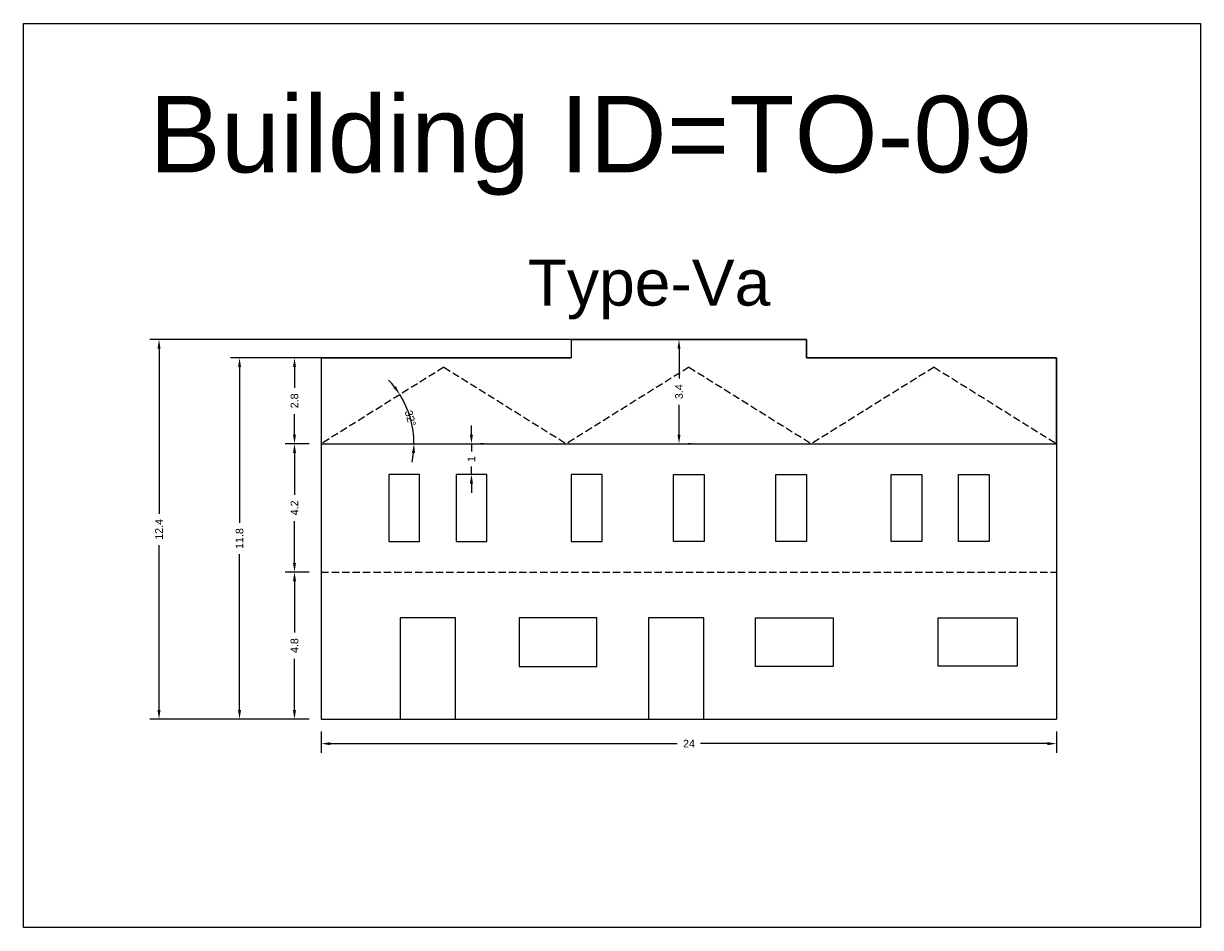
# Model space of a CAD drawing. Header units: metres. Extents: x 3416649 to 3417130, y -6713042 to -6712690.
# Tile 69 of 70: x 3417027 to 3417065, y -6712720 to -6712690. Entities that reach past the tile are written whole.
import ezdxf

# ---------------------------------------------------------------- set-up
doc = ezdxf.new("R2010")
doc.units = ezdxf.units.M
doc.linetypes.add('ACAD_ISO02W100', pattern=[15, 12, -3])
doc.layers.add('Dotted', color=7, linetype='ACAD_ISO02W100', plot=False)
doc.styles.get("Standard").update_dxf_attribs({"font": 'arial.ttf'})
doc.dimstyles.new('ISO-25', dxfattribs={"dimtxt": 0.25, "dimasz": 0.3, "dimexe": 0.3, "dimexo": 0.4, "dimgap": 0.2, "dimtad": 0, "dimdec": 1, "dimdsep": 46, "dimtxsty": 'Standard', "dimcen": 2.5, "dimadec": 0, "dimazin": 0, "dimtfac": 1, "dimtdec": 1, "dimtmove": 0, "dimatfit": 3, "dimfxl": 1, "dimarcsym": 0})

# ---------------------------------------------------------------- blocks, each defined once
blk = doc.blocks.new('*D62')
at = {"color": 0, "lineweight": -2, "transparency": 16777216}
for p, q in [((3417036.726, -6712713.189), (3417036.726, -6712713.889)), ((3417060.726, -6712713.189), (3417060.726, -6712713.889)), ((3417037.026, -6712713.589), (3417048.345, -6712713.589)), ((3417060.426, -6712713.589), (3417049.106, -6712713.589))]:
    blk.add_line(p, q, dxfattribs=at)
at = {"color": 0, "transparency": 16777216}
for points in [[(3417037.026, -6712713.539), (3417037.026, -6712713.639), (3417036.726, -6712713.589)], [(3417060.426, -6712713.539), (3417060.426, -6712713.639), (3417060.726, -6712713.589)]]:
    blk.add_solid(points, dxfattribs=at)
at = {"layer": 'Defpoints', "color": 0, "transparency": 16777216}
for p in [(3417036.726, -6712712.789), (3417060.726, -6712712.789), (3417060.726, -6712713.589)]:
    blk.add_point(p, dxfattribs=at)
at = {"color": 0, "transparency": 16777216, "insert": (3417048.726, -6712713.589), "char_height": 0.25, "attachment_point": 5}
blk.add_mtext('24', dxfattribs=at)
blk = doc.blocks.new('*D63')
at = {"color": 0, "lineweight": -2, "transparency": 16777216}
for p, q in [((3417036.326, -6712703.799), (3417035.551, -6712703.799)), ((3417035.851, -6712704.099), (3417035.851, -6712705.463)), ((3417035.851, -6712707.689), (3417035.851, -6712706.326)), ((3417036.326, -6712707.989), (3417035.551, -6712707.989))]:
    blk.add_line(p, q, dxfattribs=at)
at = {"color": 0, "transparency": 16777216}
for points in [[(3417035.801, -6712704.099), (3417035.901, -6712704.099), (3417035.851, -6712703.799)], [(3417035.801, -6712707.689), (3417035.901, -6712707.689), (3417035.851, -6712707.989)]]:
    blk.add_solid(points, dxfattribs=at)
at = {"layer": 'Defpoints', "color": 0, "transparency": 16777216}
for p in [(3417035.851, -6712703.799), (3417036.726, -6712703.799), (3417036.726, -6712707.989)]:
    blk.add_point(p, dxfattribs=at)
at = {"color": 0, "transparency": 16777216, "insert": (3417035.851, -6712705.894), "char_height": 0.25, "attachment_point": 5, "rotation": 90}
blk.add_mtext('4.2', dxfattribs=at)
blk = doc.blocks.new('*D64')
at = {"color": 0, "lineweight": -2, "transparency": 16777216}
for p, q in [((3417036.326, -6712707.989), (3417035.551, -6712707.989)), ((3417035.851, -6712708.289), (3417035.851, -6712709.956)), ((3417035.851, -6712712.489), (3417035.851, -6712710.822)), ((3417036.326, -6712712.789), (3417035.551, -6712712.789))]:
    blk.add_line(p, q, dxfattribs=at)
at = {"color": 0, "transparency": 16777216}
for points in [[(3417035.801, -6712708.289), (3417035.901, -6712708.289), (3417035.851, -6712707.989)], [(3417035.801, -6712712.489), (3417035.901, -6712712.489), (3417035.851, -6712712.789)]]:
    blk.add_solid(points, dxfattribs=at)
at = {"layer": 'Defpoints', "color": 0, "transparency": 16777216}
for p in [(3417035.851, -6712707.989), (3417036.726, -6712707.989), (3417036.726, -6712712.789)]:
    blk.add_point(p, dxfattribs=at)
at = {"color": 0, "transparency": 16777216, "insert": (3417035.851, -6712710.389), "char_height": 0.25, "attachment_point": 5, "rotation": 90}
blk.add_mtext('4.8', dxfattribs=at)
blk = doc.blocks.new('*D65')
at = {"color": 0, "lineweight": -2, "transparency": 16777216}
for p, q in [((3417036.326, -6712700.999), (3417035.551, -6712700.999)), ((3417035.851, -6712701.299), (3417035.851, -6712701.969)), ((3417035.851, -6712703.499), (3417035.851, -6712702.829)), ((3417036.326, -6712703.799), (3417035.551, -6712703.799))]:
    blk.add_line(p, q, dxfattribs=at)
at = {"color": 0, "transparency": 16777216}
for points in [[(3417035.801, -6712701.299), (3417035.901, -6712701.299), (3417035.851, -6712700.999)], [(3417035.801, -6712703.499), (3417035.901, -6712703.499), (3417035.851, -6712703.799)]]:
    blk.add_solid(points, dxfattribs=at)
at = {"layer": 'Defpoints', "color": 0, "transparency": 16777216}
for p in [(3417035.851, -6712700.999), (3417036.726, -6712700.999), (3417036.726, -6712703.799)]:
    blk.add_point(p, dxfattribs=at)
at = {"color": 0, "transparency": 16777216, "insert": (3417035.851, -6712702.399), "char_height": 0.25, "attachment_point": 5, "rotation": 90}
blk.add_mtext('2.8', dxfattribs=at)
blk = doc.blocks.new('*D66')
at = {"color": 0, "lineweight": -2, "transparency": 16777216}
for p, q in [((3417048.802, -6712700.399), (3417048.702, -6712700.399)), ((3417048.402, -6712700.699), (3417048.402, -6712701.672)), ((3417048.402, -6712703.499), (3417048.402, -6712702.526)), ((3417048.802, -6712703.799), (3417048.702, -6712703.799))]:
    blk.add_line(p, q, dxfattribs=at)
at = {"color": 0, "transparency": 16777216}
for points in [[(3417048.352, -6712700.699), (3417048.452, -6712700.699), (3417048.402, -6712700.399)], [(3417048.352, -6712703.499), (3417048.452, -6712703.499), (3417048.402, -6712703.799)]]:
    blk.add_solid(points, dxfattribs=at)
at = {"layer": 'Defpoints', "color": 0, "transparency": 16777216}
for p in [(3417048.402, -6712700.399), (3417048.402, -6712700.399), (3417048.402, -6712703.799)]:
    blk.add_point(p, dxfattribs=at)
at = {"color": 0, "transparency": 16777216, "insert": (3417048.402, -6712702.099), "char_height": 0.25, "attachment_point": 5, "rotation": 90}
blk.add_mtext('3.4', dxfattribs=at)
blk = doc.blocks.new('*D67')
at = {"color": 0, "lineweight": -2, "transparency": 16777216}
for p, q in [((3417037.488, -6712700.999), (3417033.757, -6712700.999)), ((3417034.057, -6712701.299), (3417034.057, -6712706.381)), ((3417034.057, -6712712.489), (3417034.057, -6712707.407)), ((3417036.326, -6712712.789), (3417033.757, -6712712.789))]:
    blk.add_line(p, q, dxfattribs=at)
at = {"color": 0, "transparency": 16777216}
for points in [[(3417034.007, -6712701.299), (3417034.107, -6712701.299), (3417034.057, -6712700.999)], [(3417034.007, -6712712.489), (3417034.107, -6712712.489), (3417034.057, -6712712.789)]]:
    blk.add_solid(points, dxfattribs=at)
at = {"layer": 'Defpoints', "color": 0, "transparency": 16777216}
for p in [(3417034.057, -6712700.999), (3417037.888, -6712700.999), (3417036.726, -6712712.789)]:
    blk.add_point(p, dxfattribs=at)
at = {"color": 0, "transparency": 16777216, "insert": (3417034.057, -6712706.894), "char_height": 0.25, "attachment_point": 5, "rotation": 90}
blk.add_mtext('11.8', dxfattribs=at)
blk = doc.blocks.new('*D68')
at = {"color": 0, "lineweight": -2, "transparency": 16777216}
for p, q in [((3417045.418, -6712700.399), (3417031.129, -6712700.399)), ((3417031.429, -6712700.699), (3417031.429, -6712706.082)), ((3417031.429, -6712712.489), (3417031.429, -6712707.107)), ((3417036.326, -6712712.789), (3417031.129, -6712712.789))]:
    blk.add_line(p, q, dxfattribs=at)
at = {"color": 0, "transparency": 16777216}
for points in [[(3417031.379, -6712700.699), (3417031.479, -6712700.699), (3417031.429, -6712700.399)], [(3417031.379, -6712712.489), (3417031.479, -6712712.489), (3417031.429, -6712712.789)]]:
    blk.add_solid(points, dxfattribs=at)
at = {"layer": 'Defpoints', "color": 0, "transparency": 16777216}
for p in [(3417031.429, -6712700.399), (3417045.818, -6712700.399), (3417036.726, -6712712.789)]:
    blk.add_point(p, dxfattribs=at)
at = {"color": 0, "transparency": 16777216, "insert": (3417031.429, -6712706.594), "char_height": 0.25, "attachment_point": 5, "rotation": 90}
blk.add_mtext('12.4', dxfattribs=at)
blk = doc.blocks.new('*D69')
at = {"color": 0, "lineweight": -2, "transparency": 16777216}
for start, end in [(37.6893, 43.3733), (360, 32.0054), (348.6321, 354.3161)]:
    blk.add_arc((3417036.726, -6712703.799), 3.025, start, end, dxfattribs=at)
at = {"color": 0, "transparency": 16777216}
for points in [[(3417039.161, -6712701.921), (3417039.079, -6712701.978), (3417039.291, -6712702.196)], [(3417039.686, -6712704.096), (3417039.786, -6712704.101), (3417039.751, -6712703.799)]]:
    blk.add_solid(points, dxfattribs=at)
at = {"layer": 'Defpoints', "color": 0, "transparency": 16777216}
for p in [(3417040.726, -6712701.299), (3417039.699, -6712703.239), (3417036.726, -6712703.799), (3417036.726, -6712703.799), (3417060.726, -6712703.799)]:
    blk.add_point(p, dxfattribs=at)
at = {"color": 0, "transparency": 16777216, "insert": (3417039.634, -6712702.965), "char_height": 0.25, "attachment_point": 5, "rotation": 286.0027}
blk.add_mtext('32°', dxfattribs=at)
blk = doc.blocks.new('*D70')
at = {"color": 0, "lineweight": -2, "transparency": 16777216}
for p, q in [((3417041.627, -6712703.499), (3417041.627, -6712703.199)), ((3417041.627, -6712703.799), (3417041.627, -6712704.053)), ((3417042.027, -6712703.799), (3417041.927, -6712703.799)), ((3417041.627, -6712704.799), (3417041.627, -6712704.545)), ((3417041.627, -6712705.099), (3417041.627, -6712705.399)), ((3417042.027, -6712704.799), (3417041.927, -6712704.799))]:
    blk.add_line(p, q, dxfattribs=at)
at = {"color": 0, "transparency": 16777216}
for points in [[(3417041.577, -6712703.499), (3417041.677, -6712703.499), (3417041.627, -6712703.799)], [(3417041.577, -6712705.099), (3417041.677, -6712705.099), (3417041.627, -6712704.799)]]:
    blk.add_solid(points, dxfattribs=at)
at = {"layer": 'Defpoints', "color": 0, "transparency": 16777216}
for p in [(3417041.627, -6712703.799), (3417041.627, -6712703.799), (3417041.627, -6712704.799)]:
    blk.add_point(p, dxfattribs=at)
at = {"color": 0, "transparency": 16777216, "insert": (3417041.627, -6712704.299), "char_height": 0.25, "attachment_point": 5, "rotation": 90}
blk.add_mtext('1', dxfattribs=at)

msp = doc.modelspace()

# ---------------------------------------------------------------- linework, layer by layer
for points in [[(3417027.007, -6712690.082), (3417065.423, -6712690.082), (3417065.423, -6712719.589), (3417027.007, -6712719.589)], [(3417060.726, -6712703.799), (3417060.726, -6712700.999), (3417052.566, -6712700.999), (3417052.566, -6712700.399), (3417044.886, -6712700.399), (3417044.886, -6712700.999), (3417036.726, -6712700.999), (3417036.726, -6712703.799)], [(3417039.929, -6712704.799), (3417038.926, -6712704.799), (3417038.926, -6712706.988), (3417039.929, -6712706.988)], [(3417042.129, -6712704.799), (3417041.126, -6712704.799), (3417041.126, -6712706.988), (3417042.129, -6712706.988)], [(3417045.889, -6712704.799), (3417044.886, -6712704.799), (3417044.886, -6712706.988), (3417045.889, -6712706.988)], [(3417048.224, -6712704.799), (3417049.227, -6712704.799), (3417049.227, -6712706.988), (3417048.224, -6712706.988)], [(3417051.563, -6712704.799), (3417052.566, -6712704.799), (3417052.566, -6712706.988), (3417051.563, -6712706.988)], [(3417055.323, -6712704.799), (3417056.326, -6712704.799), (3417056.326, -6712706.988), (3417055.323, -6712706.988)], [(3417057.523, -6712704.799), (3417058.526, -6712704.799), (3417058.526, -6712706.988), (3417057.523, -6712706.988)], [(3417041.105, -6712709.481), (3417039.305, -6712709.481), (3417039.305, -6712712.789), (3417041.105, -6712712.789)], [(3417045.723, -6712709.481), (3417043.186, -6712709.481), (3417043.186, -6712711.068), (3417045.723, -6712711.068)], [(3417049.21, -6712709.481), (3417047.41, -6712709.481), (3417047.41, -6712712.789), (3417049.21, -6712712.789)], [(3417050.897, -6712709.481), (3417053.435, -6712709.481), (3417053.435, -6712711.068), (3417050.897, -6712711.068)], [(3417056.859, -6712709.481), (3417059.436, -6712709.481), (3417059.436, -6712711.057), (3417056.859, -6712711.057)]]:
    msp.add_lwpolyline(points, close=True)
for points in [[(3417044.886, -6712700.399), (3417052.566, -6712700.399)], [(3417044.886, -6712700.399), (3417044.886, -6712700.999)], [(3417052.566, -6712700.399), (3417052.566, -6712700.999)], [(3417036.726, -6712700.999), (3417044.886, -6712700.999)], [(3417036.726, -6712700.999), (3417036.726, -6712712.789)], [(3417052.566, -6712700.999), (3417060.726, -6712700.999)], [(3417060.726, -6712700.999), (3417060.726, -6712712.789)], [(3417036.726, -6712712.789), (3417060.726, -6712712.789)]]:
    msp.add_lwpolyline(points)
at = {"layer": 'Dotted', "ltscale": 0.02}
for points in [[(3417040.726, -6712701.299), (3417036.726, -6712703.799)], [(3417040.726, -6712701.299), (3417044.726, -6712703.799)], [(3417048.726, -6712701.299), (3417044.726, -6712703.799)], [(3417048.726, -6712701.299), (3417052.726, -6712703.799)], [(3417056.726, -6712701.299), (3417052.726, -6712703.799)], [(3417056.726, -6712701.299), (3417060.726, -6712703.799)], [(3417036.726, -6712703.799), (3417060.726, -6712703.799)], [(3417036.726, -6712707.989), (3417060.726, -6712707.989)]]:
    msp.add_lwpolyline(points, dxfattribs=at)

# ---------------------------------------------------------------- texts
at = {"attachment_point": 1}
for s, width, insert, char_height in [('Building ID=TO-09', 67.86454, (3417031.112, -6712692.443), 2.5), ('Type-Va ', 9.99112, (3417043.464, -6712697.79), 1.5)]:
    msp.add_mtext_dynamic_manual_height_columns(s, width=width, gutter_width=12.5, heights=[0.517], dxfattribs=dict(at, insert=insert, char_height=char_height))

# ---------------------------------------------------------------- dimensions: what is measured, and where the dimension line sits
for base, p1, p2, picture, middle in [((3417031.429, -6712700.399), (3417036.726, -6712712.789), (3417045.818, -6712700.399), '*D68', (3417031.429, -6712706.594)), ((3417048.402, -6712700.399), (3417048.402, -6712703.799), (3417048.402, -6712700.399), '*D66', (3417048.402, -6712702.099)), ((3417034.057, -6712700.999), (3417036.726, -6712712.789), (3417037.888, -6712700.999), '*D67', (3417034.057, -6712706.894)), ((3417035.851, -6712700.999), (3417036.726, -6712703.799), (3417036.726, -6712700.999), '*D65', (3417035.851, -6712702.399)), ((3417041.627, -6712703.799), (3417041.627, -6712704.799), (3417041.627, -6712703.799), '*D70', (3417041.627, -6712704.299)), ((3417035.851, -6712703.799), (3417036.726, -6712707.989), (3417036.726, -6712703.799), '*D63', (3417035.851, -6712705.894)), ((3417035.851, -6712707.989), (3417036.726, -6712712.789), (3417036.726, -6712707.989), '*D64', (3417035.851, -6712710.389))]:
    dim = msp.add_linear_dim(base=base, p1=p1, p2=p2, angle=90, dimstyle='ISO-25')
    dim.commit()
    dim.dimension.update_dxf_attribs({"geometry": picture, "text_midpoint": middle})
dim = msp.add_angular_dim_2l(base=(3417039.699, -6712703.239), line1=((3417036.726, -6712703.799), (3417060.726, -6712703.799)), line2=((3417040.726, -6712701.299), (3417036.726, -6712703.799)), dimstyle='ISO-25')
dim.commit()
dim.dimension.update_dxf_attribs({"geometry": '*D69', "text_midpoint": (3417039.634, -6712702.965)})
dim = msp.add_linear_dim(base=(3417060.726, -6712713.589), p1=(3417036.726, -6712712.789), p2=(3417060.726, -6712712.789), dimstyle='ISO-25')
dim.commit()
dim.dimension.update_dxf_attribs({"geometry": '*D62', "text_midpoint": (3417048.726, -6712713.589)})

doc.saveas('drawing.dxf')
